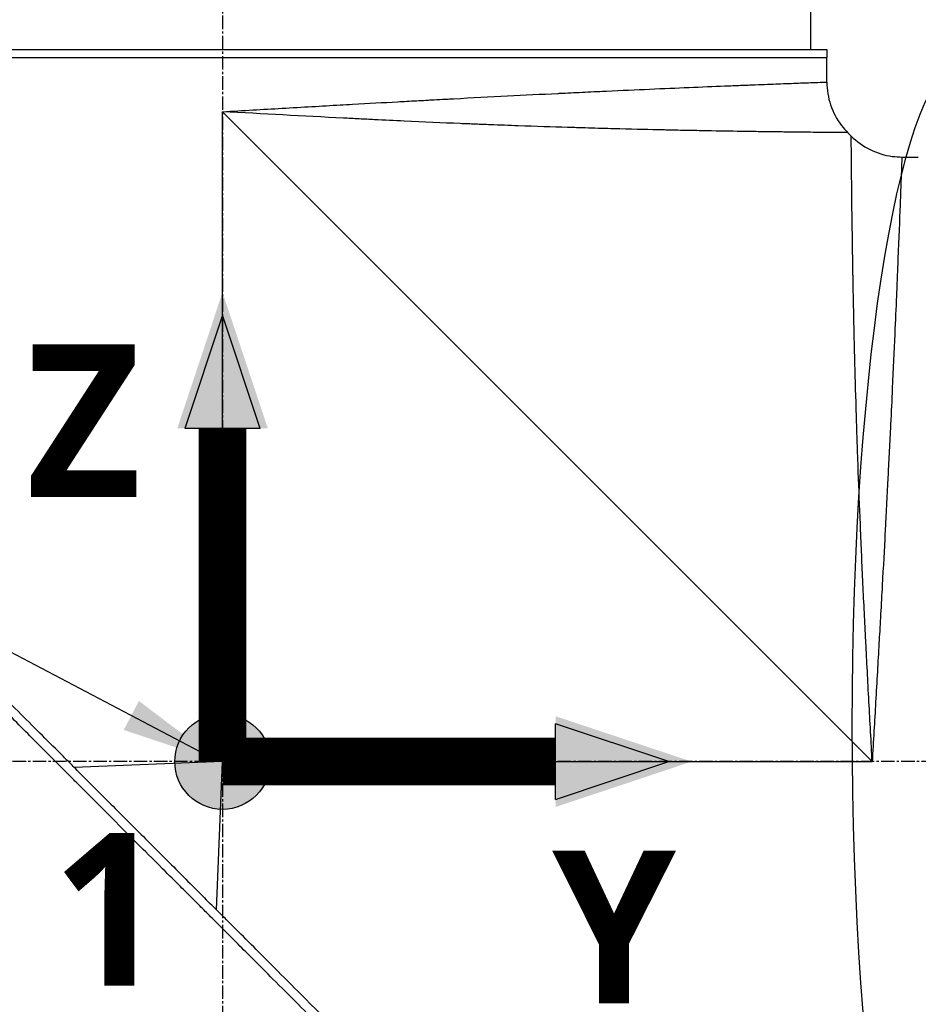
# Model space of a CAD drawing. Header units: millimetres. Extents: x 0 to 4378, y 0 to 2376.
# Tile 118 of 236: x 1470 to 1583, y 826 to 950. Entities that reach past the tile are written whole.
import ezdxf

# ---------------------------------------------------------------- set-up
doc = ezdxf.new("R2010")
doc.units = ezdxf.units.MM
doc.header["$LTSCALE"] = 0.2
doc.linetypes.add('CENTER2', pattern=[1.125, 0.75, -0.125, 0.125, -0.125])
for name, color, linetype in [('02_Center Line', 1, 'CENTER2'), ('07_Special Line2', 76, 'Continuous'), ('12_Before Rev.Num.', 5, 'Continuous'), ('13_After Rev.Num.', 6, 'Continuous')]:
    doc.layers.add(name, color=color, linetype=linetype)
doc.layers.add('14_Mark', color=7, linetype='Continuous', true_color=0xe03c31)
doc.styles.add('Rainbow-5.0 Style', font='malgunsl.ttf')
doc.dimstyles.new('Rainbow-5.0 Style', dxfattribs={"dimtxt": 4, "dimasz": 2.5, "dimexe": 1, "dimexo": 1, "dimgap": 1, "dimtad": 1, "dimdsep": 46, "dimtxsty": 'Rainbow-5.0 Style', "dimcen": 0, "dimclrd": 251, "dimclre": 251, "dimclrt": 7, "dimazin": 3, "dimtp": 0.1, "dimtm": 0.1, "dimtfac": 0.61, "dimtmove": 0, "dimatfit": 3, "dimfxl": 1, "dimlwd": -1, "dimlwe": -1, "dimarcsym": 1})

# ---------------------------------------------------------------- blocks, each defined once
blk = doc.blocks.new('A$C44151a85')
for p, q in [((-113.5, 286.5), (-113.5, 292.5)), ((-263.5, 286.5), (-111.5, 286.5)), ((-111.5, 286.5), (-111.5, 285.5)), ((-263.5, 285.5), (-111.5, 285.5)), ((-263.5, 285.5), (-111.5, 285.5)), ((-111.5, 282.43), (-111.5, 285.5)), ((-187.5, 197), (-187.5, 278.7)), ((-187.5, 278.7), (-105.8, 197)), ((-108.86, 276.06), (-108.44, 275.64)), ((-102.07, 273), (-100, 273)), ((-187.5, 197), (-206.15, 196.26)), ((-188.24, 178.35), (-187.5, 197)), ((-187.5, 197), (-105.8, 197))]:
    blk.add_line(p, q)
for points, knots in [([(-187.5, 278.7), (-184.91, 278.85), (-182.42, 278.99), (-180.04, 279.13), (-177.47, 279.28), (-175.02, 279.42), (-172.71, 279.55), (-172.18, 279.58), (-171.66, 279.61), (-171.14, 279.63), (-169.15, 279.75), (-167.27, 279.85), (-165.49, 279.95), (-165.1, 279.97), (-164.71, 279.99), (-164.33, 280.01), (-163.51, 280.06), (-162.71, 280.1), (-161.93, 280.14), (-161.71, 280.16), (-161.49, 280.17), (-161.27, 280.18), (-160.78, 280.21), (-160.3, 280.23), (-159.83, 280.26), (-159.59, 280.27), (-159.36, 280.28), (-159.13, 280.29), (-159.01, 280.3), (-158.9, 280.31), (-158.78, 280.31), (-158.67, 280.32), (-158.59, 280.32), (-158.44, 280.33), (-153.8, 280.58), (-149.42, 280.8), (-145.35, 281), (-145.28, 281), (-145.21, 281), (-145.15, 281.01), (-144.18, 281.05), (-143.23, 281.1), (-142.29, 281.14), (-141.79, 281.17), (-141.29, 281.19), (-140.8, 281.22), (-140.31, 281.24), (-139.82, 281.26), (-139.33, 281.28), (-139.29, 281.29), (-139.25, 281.29), (-139.21, 281.29), (-137.32, 281.38), (-135.48, 281.46), (-133.8, 281.54), (-130.33, 281.69), (-127.17, 281.82), (-124.36, 281.94), (-124.02, 281.95), (-123.67, 281.96), (-123.34, 281.98), (-123, 281.99), (-122.67, 282.01), (-122.35, 282.02), (-121.71, 282.04), (-121.09, 282.07), (-120.5, 282.09), (-119.44, 282.13), (-118.46, 282.17), (-117.57, 282.2), (-117.48, 282.21), (-117.4, 282.21), (-117.32, 282.21), (-116.37, 282.25), (-115.53, 282.28), (-114.8, 282.31), (-114.44, 282.32), (-114.11, 282.33), (-113.8, 282.34), (-113.5, 282.36), (-113.22, 282.37), (-112.98, 282.37), (-112.49, 282.39), (-112.12, 282.41), (-111.87, 282.41), (-111.63, 282.42), (-111.5, 282.43), (-111.5, 282.43), (-111.5, 282.43), (-111.5, 282.43), (-111.5, 282.43)], [0, 0, 0, 0, 0.0268593, 0.0268593, 0.0268593, 0.0558825, 0.0558825, 0.0558825, 0.0625, 0.0625, 0.0625, 0.088102, 0.088102, 0.088102, 0.09375, 0.09375, 0.09375, 0.1058986, 0.1058986, 0.1058986, 0.109375, 0.109375, 0.109375, 0.1171875, 0.1171875, 0.1171875, 0.1210938, 0.1210938, 0.1210938, 0.1230469, 0.1230469, 0.1230469, 0.125, 0.125, 0.125, 0.1865064, 0.1865064, 0.1865064, 0.1875, 0.1875, 0.1875, 0.2022042, 0.2022042, 0.2022042, 0.2101236, 0.2101236, 0.2101236, 0.2180828, 0.2180828, 0.2180828, 0.21875, 0.21875, 0.21875, 0.25, 0.25, 0.25, 0.3146789, 0.3146789, 0.3146789, 0.3226569, 0.3226569, 0.3226569, 0.3306082, 0.3306082, 0.3306082, 0.3464266, 0.3464266, 0.3464266, 0.375, 0.375, 0.375, 0.3777022, 0.3777022, 0.3777022, 0.4086235, 0.4086235, 0.4086235, 0.4239943, 0.4239943, 0.4239943, 0.439307, 0.439307, 0.439307, 0.4697627, 0.4697627, 0.4697627, 0.4999997, 0.4999997, 0.4999997, 0.5000048, 0.5000048, 0.5000048, 0.5000048]), ([(-111.5, 282.43), (-111.5, 281.46), (-111.34, 280.47), (-110.72, 278.63), (-110.25, 277.74), (-109.41, 276.65), (-109.15, 276.35), (-108.86, 276.06)], [0, 0, 0, 0, 0.2916732, 0.2916732, 0.5842531, 0.5842531, 0.7041738, 0.7041738, 0.7041738, 0.7041738]), ([(-108.86, 276.06), (-108.86, 276.06), (-108.89, 276.07), (-108.99, 276.07), (-109.03, 276.07), (-109.1, 276.07), (-109.13, 276.07), (-109.18, 276.07), (-109.22, 276.07), (-109.31, 276.07), (-109.38, 276.07), (-109.49, 276.07), (-109.54, 276.07), (-109.61, 276.07), (-109.63, 276.07), (-109.68, 276.07), (-109.71, 276.07), (-109.81, 276.07), (-109.9, 276.07), (-110.06, 276.07), (-110.12, 276.08), (-110.22, 276.08), (-110.26, 276.08), (-110.33, 276.08), (-110.37, 276.08), (-110.53, 276.08), (-110.67, 276.08), (-110.96, 276.08), (-111.12, 276.08), (-111.42, 276.09), (-111.58, 276.09), (-111.92, 276.09), (-112.12, 276.09), (-113.09, 276.1), (-113.98, 276.11), (-115.42, 276.13), (-115.93, 276.13), (-116.76, 276.14), (-117.05, 276.15), (-117.64, 276.15), (-117.97, 276.16), (-118.84, 276.17), (-119.47, 276.18), (-120.47, 276.19), (-120.82, 276.2), (-121.36, 276.21), (-121.63, 276.21), (-121.91, 276.21), (-122.1, 276.22), (-122.21, 276.22), (-123.55, 276.24), (-124.98, 276.26), (-127.43, 276.31), (-128.29, 276.32), (-129.66, 276.35), (-130.14, 276.36), (-130.86, 276.37), (-131.11, 276.38), (-131.49, 276.39), (-131.61, 276.39), (-131.86, 276.4), (-132.02, 276.4), (-133.74, 276.44), (-135.53, 276.48), (-138.52, 276.56), (-139.57, 276.58), (-141.21, 276.63), (-141.77, 276.65), (-142.63, 276.67), (-143.07, 276.69), (-143.51, 276.7), (-143.81, 276.71), (-143.99, 276.71), (-146.01, 276.78), (-148.08, 276.84), (-151.45, 276.96), (-152.62, 277.01), (-154.44, 277.08), (-155.06, 277.1), (-156.01, 277.14), (-156.33, 277.15), (-156.97, 277.18), (-157.34, 277.19), (-159.86, 277.3), (-162.2, 277.4), (-165.88, 277.57), (-167.12, 277.63), (-169.04, 277.73), (-169.68, 277.76), (-170.98, 277.82), (-171.66, 277.86), (-177.35, 278.15), (-182.45, 278.43), (-187.5, 278.7)], [0, 0, 0, 0, 0.03125, 0.03125, 0.046875, 0.046875, 0.054687, 0.054687, 0.0625, 0.0625, 0.078125, 0.078125, 0.085937, 0.085937, 0.089844, 0.089844, 0.09375, 0.09375, 0.109375, 0.109375, 0.117187, 0.117187, 0.121094, 0.121094, 0.125, 0.125, 0.140625, 0.140625, 0.15625, 0.15625, 0.171875, 0.171875, 0.1875, 0.1875, 0.25, 0.25, 0.28125, 0.28125, 0.296875, 0.296875, 0.3125, 0.3125, 0.34375, 0.34375, 0.359375, 0.359375, 0.367187, 0.371094, 0.371094, 0.375, 0.375, 0.4375, 0.4375, 0.46875, 0.46875, 0.484375, 0.484375, 0.492187, 0.492187, 0.496094, 0.496094, 0.5, 0.5, 0.5625, 0.5625, 0.59375, 0.59375, 0.609375, 0.609375, 0.617187, 0.621094, 0.621094, 0.625, 0.625, 0.6875, 0.6875, 0.71875, 0.71875, 0.734375, 0.734375, 0.742187, 0.742187, 0.75, 0.75, 0.8125, 0.8125, 0.84375, 0.84375, 0.859375, 0.859375, 0.875, 0.875, 1, 1, 1, 1]), ([(-105.8, 197), (-105.93, 199.5), (-106.07, 202.01), (-106.21, 204.53), (-106.21, 204.55), (-106.21, 204.57), (-106.21, 204.59), (-106.28, 205.86), (-106.35, 207.13), (-106.41, 208.39), (-106.48, 209.6), (-106.53, 210.75), (-106.6, 211.99), (-106.6, 212.05), (-106.61, 212.12), (-106.61, 212.19), (-106.67, 213.37), (-106.73, 214.55), (-106.78, 215.69), (-106.85, 216.94), (-106.9, 218.15), (-106.96, 219.34), (-106.97, 219.5), (-106.97, 219.65), (-106.98, 219.8), (-107.04, 221.02), (-107.09, 222.21), (-107.14, 223.38), (-107.17, 223.97), (-107.19, 224.55), (-107.22, 225.12), (-107.23, 225.4), (-107.24, 225.69), (-107.26, 225.97), (-107.26, 226.14), (-107.27, 226.3), (-107.28, 226.47), (-107.28, 226.57), (-107.29, 226.69), (-107.29, 226.81), (-107.39, 229.14), (-107.47, 231.32), (-107.55, 233.36), (-107.56, 233.62), (-107.57, 233.89), (-107.57, 234.15), (-107.61, 235.03), (-107.64, 235.89), (-107.66, 236.71), (-107.7, 237.74), (-107.73, 238.73), (-107.76, 239.68), (-107.76, 239.79), (-107.77, 239.89), (-107.77, 239.99), (-107.77, 240.01), (-107.77, 240.03), (-107.77, 240.05), (-107.78, 240.17), (-107.78, 240.26), (-107.78, 240.41), (-107.86, 242.8), (-107.92, 244.98), (-107.97, 246.97), (-108, 247.96), (-108.02, 248.9), (-108.04, 249.8), (-108.06, 250.56), (-108.07, 251.28), (-108.09, 251.98), (-108.09, 252), (-108.09, 252.03), (-108.09, 252.05), (-108.09, 252.15), (-108.1, 252.22), (-108.1, 252.35), (-108.14, 254.16), (-108.17, 255.79), (-108.2, 257.26), (-108.2, 257.48), (-108.2, 257.69), (-108.21, 257.9), (-108.21, 258.11), (-108.22, 258.31), (-108.22, 258.5), (-108.23, 258.92), (-108.23, 259.32), (-108.24, 259.7), (-108.25, 260.52), (-108.27, 261.27), (-108.28, 261.98), (-108.28, 261.99), (-108.28, 262), (-108.28, 262.01), (-108.28, 262.09), (-108.28, 262.15), (-108.28, 262.25), (-108.3, 263.81), (-108.32, 265.19), (-108.34, 266.4), (-108.35, 267.31), (-108.36, 268.13), (-108.37, 268.86), (-108.37, 269.06), (-108.37, 269.24), (-108.38, 269.43), (-108.38, 269.48), (-108.38, 269.53), (-108.38, 269.57), (-108.38, 270.03), (-108.39, 270.46), (-108.39, 270.88), (-108.39, 270.91), (-108.39, 270.94), (-108.39, 270.97), (-108.4, 271.3), (-108.4, 271.62), (-108.4, 271.92), (-108.4, 271.99), (-108.4, 272.07), (-108.4, 272.14), (-108.4, 272.16), (-108.41, 272.19), (-108.41, 272.22), (-108.41, 272.38), (-108.41, 272.56), (-108.41, 272.73), (-108.41, 272.87), (-108.41, 273.01), (-108.41, 273.15), (-108.41, 273.19), (-108.41, 273.23), (-108.42, 273.26), (-108.42, 273.42), (-108.42, 273.57), (-108.42, 273.71), (-108.42, 273.78), (-108.42, 273.85), (-108.42, 273.91), (-108.42, 273.95), (-108.42, 273.98), (-108.42, 274.01), (-108.42, 274.03), (-108.42, 274.05), (-108.42, 274.07), (-108.42, 274.08), (-108.42, 274.1), (-108.42, 274.11), (-108.43, 274.42), (-108.43, 274.65), (-108.43, 274.83), (-108.43, 274.93), (-108.43, 275), (-108.43, 275.07), (-108.43, 275.11), (-108.43, 275.14), (-108.43, 275.17), (-108.43, 275.18), (-108.43, 275.2), (-108.43, 275.21), (-108.43, 275.22), (-108.43, 275.23), (-108.43, 275.24), (-108.43, 275.24), (-108.43, 275.25), (-108.43, 275.25), (-108.44, 275.52), (-108.44, 275.64), (-108.44, 275.64)], [0, 0, 0, 0, 0.061969, 0.061969, 0.061969, 0.0625, 0.0625, 0.0625, 0.09375, 0.09375, 0.09375, 0.1234255, 0.1234255, 0.1234255, 0.125, 0.125, 0.125, 0.1531538, 0.1531538, 0.1531538, 0.1836029, 0.1836029, 0.1836029, 0.1875, 0.1875, 0.1875, 0.21875, 0.21875, 0.21875, 0.234375, 0.234375, 0.234375, 0.2421875, 0.2421875, 0.2421875, 0.2469884, 0.2469884, 0.2469884, 0.25, 0.25, 0.25, 0.3052191, 0.3052191, 0.3052191, 0.3125, 0.3125, 0.3125, 0.3368038, 0.3368038, 0.3368038, 0.3671875, 0.3671875, 0.3671875, 0.3705126, 0.3705126, 0.3705126, 0.3710938, 0.3710938, 0.3710938, 0.375, 0.375, 0.375, 0.4375, 0.4375, 0.4375, 0.46875, 0.46875, 0.46875, 0.4952139, 0.4952139, 0.4952139, 0.4960938, 0.4960938, 0.4960938, 0.5, 0.5, 0.5, 0.5544796, 0.5544796, 0.5544796, 0.5625, 0.5625, 0.5625, 0.5702519, 0.5702519, 0.5702519, 0.5865122, 0.5865122, 0.5865122, 0.6206238, 0.6206238, 0.6206238, 0.6210938, 0.6210938, 0.6210938, 0.625, 0.625, 0.625, 0.6875, 0.6875, 0.6875, 0.734375, 0.734375, 0.734375, 0.7469686, 0.7469686, 0.7469686, 0.75, 0.75, 0.75, 0.7791382, 0.7791382, 0.7791382, 0.78125, 0.78125, 0.78125, 0.8046875, 0.8046875, 0.8046875, 0.8101255, 0.8101255, 0.8101255, 0.8125, 0.8125, 0.8125, 0.828125, 0.828125, 0.828125, 0.8405244, 0.8405244, 0.8405244, 0.84375, 0.84375, 0.84375, 0.859375, 0.859375, 0.859375, 0.8671875, 0.8671875, 0.8671875, 0.8710938, 0.8710938, 0.8710938, 0.8735646, 0.8735646, 0.8735646, 0.875, 0.875, 0.875, 0.90625, 0.90625, 0.90625, 0.921875, 0.921875, 0.921875, 0.9296875, 0.9296875, 0.9296875, 0.9335938, 0.9335938, 0.9335938, 0.9367093, 0.9367093, 0.9367093, 0.9375, 0.9375, 0.9375, 1, 1, 1, 1]), ([(-108.44, 275.64), (-107.75, 274.95), (-106.94, 274.37), (-105.19, 273.5), (-104.24, 273.21), (-102.87, 273.03), (-102.47, 273), (-102.07, 273)], [0, 0, 0, 0, 0.2916732, 0.2916732, 0.5842531, 0.5842531, 0.7041738, 0.7041738, 0.7041738, 0.7041738]), ([(-102.07, 273), (-102.07, 273), (-102.08, 272.88), (-102.09, 272.63), (-102.09, 272.39), (-102.11, 272.02), (-102.12, 271.54), (-102.14, 271.06), (-102.16, 270.45), (-102.19, 269.74), (-102.2, 269.37), (-102.22, 268.98), (-102.23, 268.56), (-102.25, 268.13), (-102.27, 267.68), (-102.29, 267.21), (-102.29, 267.12), (-102.29, 267.03), (-102.3, 266.94), (-102.37, 265.07), (-102.45, 262.81), (-102.56, 260.21), (-102.56, 260.11), (-102.57, 260), (-102.57, 259.9), (-102.6, 259.3), (-102.62, 258.69), (-102.65, 258.06), (-102.66, 257.69), (-102.68, 257.31), (-102.7, 256.93), (-102.71, 256.54), (-102.73, 256.15), (-102.75, 255.75), (-102.75, 255.69), (-102.75, 255.62), (-102.75, 255.55), (-102.82, 254.02), (-102.89, 252.45), (-102.96, 250.74), (-103.06, 248.61), (-103.16, 246.33), (-103.27, 243.92), (-103.34, 242.46), (-103.41, 240.95), (-103.49, 239.4), (-103.49, 239.36), (-103.49, 239.31), (-103.5, 239.26), (-103.55, 238.23), (-103.6, 237.17), (-103.65, 236.09), (-103.7, 235.07), (-103.76, 234.04), (-103.81, 232.98), (-103.81, 232.94), (-103.81, 232.89), (-103.82, 232.84), (-103.87, 231.78), (-103.93, 230.7), (-103.98, 229.6), (-104.01, 229.03), (-104.04, 228.46), (-104.07, 227.88), (-104.09, 227.59), (-104.1, 227.3), (-104.12, 227), (-104.13, 226.86), (-104.13, 226.71), (-104.14, 226.56), (-104.15, 226.42), (-104.16, 226.24), (-104.17, 226.13), (-104.17, 225.99), (-104.18, 225.85), (-104.19, 225.71), (-104.29, 223.7), (-104.41, 221.51), (-104.54, 219.14), (-104.61, 217.98), (-104.67, 216.79), (-104.74, 215.54), (-104.78, 214.84), (-104.82, 214.12), (-104.86, 213.4), (-104.89, 212.9), (-104.92, 212.39), (-104.95, 211.88), (-105.08, 209.54), (-105.22, 207.08), (-105.37, 204.48), (-105.5, 202.09), (-105.65, 199.6), (-105.8, 197)], [0.5000048, 0.5000048, 0.5000048, 0.5000048, 0.5301821, 0.5301821, 0.5301821, 0.560531, 0.560531, 0.560531, 0.5911455, 0.5911455, 0.5911455, 0.6065856, 0.6065856, 0.6065856, 0.6221334, 0.6221334, 0.6221334, 0.625, 0.625, 0.625, 0.6850898, 0.6850898, 0.6850898, 0.6875, 0.6875, 0.6875, 0.7011464, 0.7011464, 0.7011464, 0.7092438, 0.7092438, 0.7092438, 0.7173743, 0.7173743, 0.7173743, 0.71875, 0.71875, 0.71875, 0.7499738, 0.7499738, 0.7499738, 0.7889478, 0.7889478, 0.7889478, 0.8125, 0.8125, 0.8125, 0.8131921, 0.8131921, 0.8131921, 0.8288728, 0.8288728, 0.8288728, 0.84375, 0.84375, 0.84375, 0.8444134, 0.8444134, 0.8444134, 0.859375, 0.859375, 0.859375, 0.8671875, 0.8671875, 0.8671875, 0.8710938, 0.8710938, 0.8710938, 0.8730469, 0.8730469, 0.8730469, 0.8749735, 0.8749735, 0.8749735, 0.8773485, 0.8773485, 0.8773485, 0.9115235, 0.9115235, 0.9115235, 0.9281399, 0.9281399, 0.9281399, 0.9375, 0.9375, 0.9375, 0.9439123, 0.9439123, 0.9439123, 0.973127, 0.973127, 0.973127, 1, 1, 1, 1]), ([(-130.05, 118.56), (-130.05, 118.56), (-130.2, 118.71), (-130.38, 118.89), (-130.6, 119.12), (-130.93, 119.45), (-131.36, 119.88), (-131.82, 120.35), (-132.33, 120.86), (-132.78, 121.31), (-132.84, 121.36), (-132.89, 121.42), (-132.94, 121.47), (-133.07, 121.6), (-133.54, 122.07), (-134.62, 123.14), (-134.77, 123.28), (-134.93, 123.44), (-135.1, 123.62), (-135.66, 124.18), (-136.09, 124.6), (-136.32, 124.83), (-136.74, 125.25), (-137.18, 125.69), (-137.64, 126.15), (-138.25, 126.76), (-138.88, 127.4), (-139.55, 128.06), (-139.71, 128.22), (-139.86, 128.38), (-140.03, 128.54), (-140.99, 129.5), (-142.01, 130.52), (-143.07, 131.59), (-145.85, 134.36), (-148.29, 136.8), (-150.06, 138.57), (-150.17, 138.68), (-150.28, 138.79), (-150.38, 138.9), (-152.08, 140.59), (-153.11, 141.63), (-153.4, 141.92), (-154.5, 143.02), (-156.16, 144.67), (-158.43, 146.94), (-159.5, 148.01), (-160.44, 148.96), (-161.25, 149.76), (-162.3, 150.81), (-163.12, 151.63), (-163.68, 152.19), (-167.25, 155.76), (-170.94, 159.45), (-174.71, 163.22), (-176.17, 164.68), (-178.07, 166.58), (-180.41, 168.92), (-182.35, 170.86), (-183.82, 172.34), (-184.81, 173.32), (-185.55, 174.06), (-186.01, 174.52), (-186.2, 174.72), (-187.88, 176.39), (-188.86, 177.37), (-189.13, 177.64), (-189.49, 178), (-189.85, 178.36), (-190.21, 178.72), (-190.34, 178.85), (-190.47, 178.98), (-190.6, 179.11), (-191.37, 179.88), (-191.86, 180.37), (-192.07, 180.59), (-192.29, 180.81), (-192.53, 181.04), (-192.79, 181.3), (-193.42, 181.93), (-194.17, 182.68), (-195.04, 183.54), (-196.39, 184.88), (-197.38, 185.87), (-198.01, 186.5), (-198.66, 187.14), (-199.64, 188.13), (-200.97, 189.47), (-201.89, 190.39), (-202.63, 191.14), (-203.2, 191.71), (-203.48, 191.99), (-203.73, 192.24), (-203.92, 192.43), (-204.54, 193.05), (-205.16, 193.67), (-205.78, 194.29), (-206.15, 194.65), (-206.51, 195.01), (-206.87, 195.38), (-207.62, 196.13), (-208.11, 196.62), (-208.33, 196.84), (-208.81, 197.32), (-209.3, 197.81), (-209.79, 198.3), (-210.26, 198.77), (-210.72, 199.23), (-211.18, 199.69), (-212.65, 201.17), (-214.12, 202.63), (-215.58, 204.1), (-217.5, 206.01), (-219.4, 207.92), (-221.29, 209.8), (-225.06, 213.57), (-228.75, 217.26), (-232.32, 220.83), (-233.11, 221.62), (-233.92, 222.43), (-234.74, 223.25), (-235.67, 224.18), (-236.61, 225.12), (-237.57, 226.08), (-240.08, 228.59), (-241.72, 230.23), (-242.59, 231.1), (-243.61, 232.13), (-244.62, 233.13), (-245.6, 234.12), (-247.76, 236.27), (-249.81, 238.32), (-251.73, 240.24), (-253.51, 242.02), (-254.89, 243.4), (-255.96, 244.47), (-257.72, 246.23), (-258.65, 247.16), (-259.01, 247.52), (-259.11, 247.62), (-259.16, 247.67), (-259.17, 247.68), (-260.77, 249.28), (-262.13, 250.65), (-263.21, 251.72), (-263.36, 251.87), (-263.51, 252.02), (-263.65, 252.16), (-264.1, 252.61), (-264.41, 252.92), (-264.64, 253.15), (-264.86, 253.37), (-265.06, 253.57), (-265.23, 253.74), (-265.27, 253.78), (-265.32, 253.83), (-265.36, 253.87), (-265.88, 254.39), (-265.93, 254.44), (-265.94, 254.45), (-265.94, 254.45), (-265.94, 254.45), (-265.94, 254.45)], [-1, -1, -1, -1, -0.973214, -0.973214, -0.973214, -0.946429, -0.946429, -0.946429, -0.922569, -0.922569, -0.922569, -0.919643, -0.919643, -0.919643, -0.896124, -0.896124, -0.896124, -0.892857, -0.892857, -0.892857, -0.88, -0.88, -0.88, -0.867143, -0.867143, -0.867143, -0.85, -0.85, -0.85, -0.84593, -0.84593, -0.84593, -0.821429, -0.821429, -0.821429, -0.786779, -0.786779, -0.786779, -0.784631, -0.784631, -0.784631, -0.75, -0.75, -0.75, -0.71875, -0.71875, -0.71875, -0.705224, -0.705224, -0.705224, -0.6875, -0.6875, -0.6875, -0.625, -0.625, -0.625, -0.59375, -0.59375, -0.59375, -0.575864, -0.575864, -0.575864, -0.5625, -0.5625, -0.5625, -0.546875, -0.546875, -0.546875, -0.541176, -0.541176, -0.541176, -0.539062, -0.539062, -0.539062, -0.53125, -0.53125, -0.53125, -0.526699, -0.526699, -0.526699, -0.515625, -0.515625, -0.515625, -0.5, -0.5, -0.5, -0.484375, -0.484375, -0.484375, -0.473999, -0.473999, -0.473999, -0.46875, -0.46875, -0.46875, -0.458868, -0.458868, -0.458868, -0.453125, -0.453125, -0.453125, -0.445312, -0.445312, -0.445312, -0.4375, -0.4375, -0.4375, -0.430048, -0.430048, -0.430048, -0.40625, -0.40625, -0.40625, -0.375, -0.375, -0.375, -0.3125, -0.3125, -0.3125, -0.297804, -0.297804, -0.297804, -0.28125, -0.28125, -0.28125, -0.25, -0.25, -0.25, -0.230372, -0.230372, -0.230372, -0.1875, -0.1875, -0.1875, -0.167132, -0.167132, -0.167132, -0.133709, -0.133709, -0.133709, -0.125, -0.125, -0.125, -0.078046, -0.078046, -0.078046, -0.071429, -0.071429, -0.071429, -0.053571, -0.053571, -0.053571, -0.039579, -0.039579, -0.039579, -0.035714, -0.035714, -0.035714, -0.002565, -0.002565, -0.002565, 0, 0, 0, 0]), ([(-205.37, 195.48), (-205.64, 195.75), (-205.9, 196.01), (-206.51, 196.62), (-206.85, 196.97), (-207.63, 197.75), (-208.07, 198.19), (-209.39, 199.51), (-210.27, 200.38), (-212.99, 203.1), (-214.83, 204.94), (-220.2, 210.31), (-223.7, 213.81), (-233.3, 223.41), (-239.24, 229.36), (-250.52, 240.63), (-255.09, 245.18), (-260.1, 250.22), (-261.55, 251.68), (-263.74, 253.86), (-264.34, 254.45), (-264.34, 254.45)], [-10.794601, -10.794601, -10.794601, -10.794601, -10.700272, -10.700272, -10.578462, -10.578462, -10.421195, -10.421195, -10.108787, -10.108787, -9.443961, -9.443961, -8.149298, -8.149298, -5.793129, -5.793129, -3.135292, -3.135292, -1.653975, -1.653975, 0, 0, 0, 0]), ([(-205.37, 195.48), (-204.03, 194.12), (-202.65, 192.76), (-199.92, 190.03), (-198.56, 188.67), (-195.85, 185.96), (-194.49, 184.6), (-191.75, 181.86), (-190.4, 180.49), (-189.04, 179.14)], [0, 0, 0, 0, 0.581117, 0.581117, 1.150103, 1.150103, 1.719465, 1.719465, 2.302704, 2.302704, 2.302704, 2.302704]), ([(-130.05, 120.16), (-130.04, 120.16), (-130.41, 120.52), (-131.66, 121.78), (-132.41, 122.54), (-134.16, 124.28), (-135.09, 125.2), (-139.34, 129.44), (-143.88, 133.98), (-155.17, 145.28), (-161.11, 151.23), (-170.71, 160.82), (-174.2, 164.31), (-179.57, 169.68), (-181.41, 171.52), (-184.12, 174.24), (-184.99, 175.11), (-186.31, 176.42), (-186.75, 176.87), (-187.53, 177.65), (-187.87, 177.99), (-188.49, 178.6), (-188.76, 178.87), (-189.04, 179.14)], [-13.133066, -13.133066, -13.133066, -13.133066, -11.561884, -11.561884, -10.319104, -10.319104, -9.281018, -9.281018, -6.055586, -6.055586, -3.202671, -3.202671, -1.636794, -1.636794, -0.832338, -0.832338, -0.455606, -0.455606, -0.265051, -0.265051, -0.117703, -0.117703, -0.000611, -0.000611, -0.000611, -0.000611])]:
    blk.add_open_spline(points, degree=3, knots=knots)
at = {"layer": '02_Center Line', "ltscale": 11.288275}
for p, q in [((-187.5, 712.39), (-187.5, 65.75)), ((107.81, 197), (-296.58, 197))]:
    blk.add_line(p, q, dxfattribs=at)
blk = doc.blocks.new('*D159')
at = {"color": 251, "linetype": 'ByBlock', "transparency": 16777216}
for p, q in [((1682.62, 945.68), (1682.62, 1054.04)), ((1672.62, 1050.04), (1505.12, 1050.04)), ((1495.12, 1049.53), (1495.12, 1046.04))]:
    blk.add_line(p, q, dxfattribs=at)
at = {"color": 251, "transparency": 16777216}
for points in [[(1505.12, 1051.71), (1505.12, 1048.38), (1495.12, 1050.04)], [(1672.62, 1051.71), (1672.62, 1048.38), (1682.62, 1050.04)]]:
    blk.add_solid(points, dxfattribs=at)
at = {"layer": 'Defpoints', "color": 0, "transparency": 16777216}
for p in [(1495.12, 1053.53), (1495.12, 1050.04), (1682.62, 941.68)]:
    blk.add_point(p, dxfattribs=at)
at = {"color": 7, "transparency": 16777216, "insert": (1588.87, 1062.37), "char_height": 16, "attachment_point": 5, "style": 'Rainbow-5.0 Style'}
blk.add_mtext('187.5', dxfattribs=at)
blk = doc.blocks.new('A$C8cf810bf')
blk.add_ellipse((14, 105.26), major_axis=(0, 83.3), ratio=0.168129)
blk = doc.blocks.new('A$Cf3c49088')
at = {"layer": '07_Special Line2'}
blk.add_hatch(color=256, dxfattribs=at).paths.add_polyline_path([(49.16, 0), (34.9, 4.75), (34.9, -4.75)])
at = {"layer": '12_Before Rev.Num.'}
blk.add_hatch(color=256, dxfattribs=at).paths.add_polyline_path([(0, 49.16), (-4.75, 34.9), (4.75, 34.9)])
at = {"layer": '14_Mark'}
h = blk.add_hatch(color=256, dxfattribs=at)
h.dxf.hatch_style = 1
h.paths.add_polyline_path([(5, 0, 1), (-5, 0, 1)])
at = {"layer": '07_Special Line2'}
for p, q in [((34.9, -3.96), (34.9, 3.96)), ((46.78, 0), (34.9, 3.96)), ((34.9, -3.96), (46.78, 0))]:
    blk.add_line(p, q, dxfattribs=at)
at = {"layer": '07_Special Line2', "const_width": 5}
blk.add_lwpolyline([(34.9, 0), (0, 0)], dxfattribs=at)
at = {"layer": '12_Before Rev.Num.'}
for p, q in [((0, 46.78), (-3.96, 34.9)), ((3.96, 34.9), (0, 46.78)), ((3.96, 34.9), (-3.96, 34.9))]:
    blk.add_line(p, q, dxfattribs=at)
at = {"layer": '12_Before Rev.Num.', "const_width": 5}
blk.add_lwpolyline([(0, 34.9), (0, 0)], dxfattribs=at)
at = {"layer": '14_Mark'}
blk.add_circle((0, 0), 5, dxfattribs=at)
at = {"layer": '07_Special Line2', "insert": (34.53, -17.31), "char_height": 16, "attachment_point": 4, "style": 'Rainbow-5.0 Style'}
blk.add_mtext('{\\fMalgun Gothic Semilight|b1|i0|c129|p50;Y}', dxfattribs=at)
at = {"layer": '12_Before Rev.Num.', "insert": (-20.59, 35.73), "char_height": 16, "attachment_point": 4, "style": 'Rainbow-5.0 Style'}
blk.add_mtext('{\\fMalgun Gothic Semilight|b1|i0|c129|p50;Z}', dxfattribs=at)
at = {"layer": '14_Mark', "insert": (-17.84, -15.46), "char_height": 16, "attachment_point": 4, "style": 'Rainbow-5.0 Style'}
blk.add_mtext('{\\fMalgun Gothic Semilight|b1|i0|c129|p50;1}', dxfattribs=at)

msp = doc.modelspace()

# ---------------------------------------------------------------- block references
msp.add_blockref('A$C44151a85', (1682.619, 659.684))
at = {"xscale": 1.2, "yscale": 1.2, "zscale": 1.2}
msp.add_blockref('A$Cf3c49088', (1495.119, 856.684), dxfattribs=at)
at = {"layer": '13_After Rev.Num.'}
msp.add_blockref('A$C8cf810bf', (1574.314, 756.056), dxfattribs=at)

# ---------------------------------------------------------------- dimensions: what is measured, and where the dimension line sits
dim = msp.add_linear_dim(base=(1495.119, 1050.044), p1=(1682.619, 941.677), p2=(1495.119, 1053.534), dimstyle='Rainbow-5.0 Style', override={"dimscale": 4, "dimtol": 0, "dimlim": 0, "dimtp": 0.1, "dimtm": 0.1, "dimtfac": 0.61, "dimtdec": 2, "dimtolj": 0, "dimtzin": 8})
dim.commit()
dim.dimension.update_dxf_attribs({"geometry": '*D159', "text_midpoint": (1588.869, 1062.365)})

# ---------------------------------------------------------------- leaders
at = {"annotation_type": 0, "has_hookline": 1, "hookline_direction": 1, "text_width": 145.327}
msp.add_leader([(1494.71, 856.668), (1344.517, 935.636), (1332.017, 935.636)], dimstyle='Rainbow-5.0 Style', override={"dimscale": 5, "dimgap": 1, "dimtad": 1}, dxfattribs=at)

doc.saveas('drawing.dxf')
